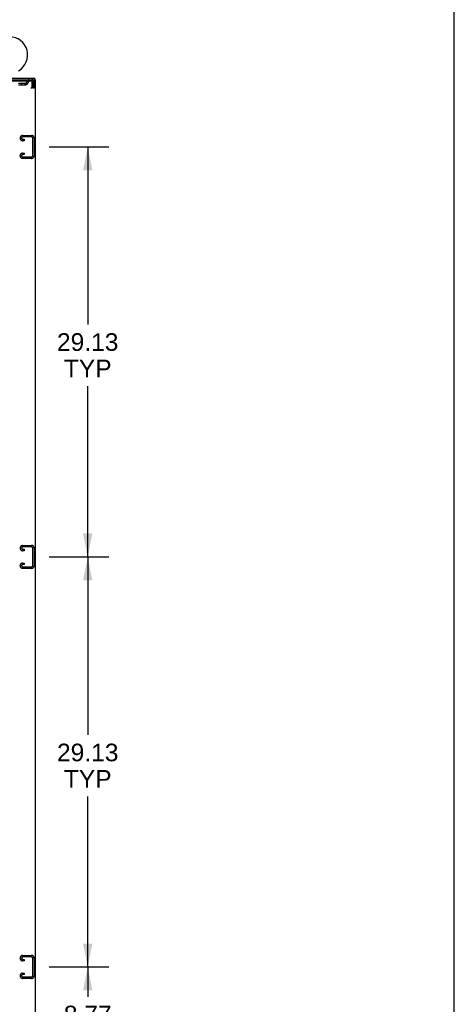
# Model space of a CAD drawing. Header units: inches. Extents: x 0 to 283, y 0 to 183.
# Tile 36 of 36: x 252 to 283, y 62 to 132. Entities that reach past the tile are written whole.
import ezdxf

# ---------------------------------------------------------------- set-up
doc = ezdxf.new("R2010")
doc.units = ezdxf.units.IN
doc.header["$LTSCALE"] = 15.583333
doc.header["$MEASUREMENT"] = 0
doc.linetypes.add('HIDDEN', pattern=[0.2, 0.1, -0.1])
doc.layers.get('0').update_dxf_attribs({"linetype": 'CONTINUOUS'})
doc.layers.add('DEFAULT_2', color=8, linetype='HIDDEN')
doc.layers.add('DIMENSIONS', color=7, linetype='CONTINUOUS')
doc.styles.get("Standard").update_dxf_attribs({"font": 'arial.ttf'})
doc.dimstyles.new('DIMSTYLE_1', dxfattribs={"dimtxt": 1.25, "dimasz": 1.666667, "dimexe": 0.09, "dimexo": 0.07, "dimgap": 0.0375, "dimtad": 0, "dimtih": 1, "dimtoh": 1, "dimzin": 4, "dimdsep": 46, "dimtxsty": 'Standard', "dimblk": '_FILLED', "dimblk1": '_FILLED', "dimblk2": '_FILLED', "dimcen": 0.09, "dimadec": 3, "dimazin": 1, "dimtfac": 1, "dimtdec": 3, "dimtofl": 0, "dimtmove": 0, "dimatfit": 3, "dimldrblk": '_FILLED', "dimfxl": 0, "dimtolj": 1, "dimtzin": 4, "dimarcsym": 0})

# ---------------------------------------------------------------- blocks, each defined once
blk = doc.blocks.new('_FILLED')
at = {"color": 0, "linetype": 'ByBlock'}
blk.add_solid([(0, 0), (-1, 0.2), (-1, -0.2)], dxfattribs=at)
blk = doc.blocks.new('*D4')
at = {"layer": 'DIMENSIONS', "color": 2, "linetype": 'Continuous'}
for p, q in [((254.541, 64.289), (258.782, 64.289)), ((257.282, 64.289), (257.282, 62.162)), ((257.282, 55.518), (257.282, 57.787)), ((254.634, 55.518), (258.782, 55.518))]:
    blk.add_line(p, q, dxfattribs=at)
at = {"layer": 'DIMENSIONS', "color": 2, "linetype": 'Continuous', "xscale": 1.6666666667, "yscale": 1.6666666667, "zscale": 1.6666666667}
for p, rotation in [((257.282, 64.289), 90), ((257.282, 55.518), 270)]:
    blk.add_blockref('_FILLED', p, dxfattribs=dict(at, rotation=rotation))
at = {"layer": 'DIMENSIONS', "color": 2, "linetype": 'Continuous', "insert": (257.282, 61.537), "char_height": 1.25, "width": 3.39684, "attachment_point": 2, "line_spacing_factor": 0.9}
blk.add_mtext('8.77\\PI.D.', dxfattribs=at)
blk = doc.blocks.new('*D5')
at = {"layer": 'DIMENSIONS', "color": 2, "linetype": 'Continuous'}
for p, q in [((254.541, 93.414), (258.782, 93.414)), ((257.282, 93.414), (257.282, 80.776)), ((257.282, 64.289), (257.282, 76.401)), ((254.541, 64.289), (258.782, 64.289))]:
    blk.add_line(p, q, dxfattribs=at)
at = {"layer": 'DIMENSIONS', "color": 2, "linetype": 'Continuous', "xscale": 1.6666666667, "yscale": 1.6666666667, "zscale": 1.6666666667}
for p, rotation in [((257.282, 93.414), 90), ((257.282, 64.289), 270)]:
    blk.add_blockref('_FILLED', p, dxfattribs=dict(at, rotation=rotation))
at = {"layer": 'DIMENSIONS', "color": 2, "linetype": 'Continuous', "insert": (257.282, 80.151), "char_height": 1.25, "width": 4.36803, "attachment_point": 2, "line_spacing_factor": 0.9}
blk.add_mtext('29.13\\PTYP', dxfattribs=at)
blk = doc.blocks.new('*D6')
at = {"layer": 'DIMENSIONS', "color": 2, "linetype": 'Continuous'}
for p, q in [((254.541, 122.539), (258.782, 122.539)), ((257.282, 122.539), (257.282, 109.93)), ((257.282, 93.414), (257.282, 105.555)), ((254.541, 93.414), (258.782, 93.414))]:
    blk.add_line(p, q, dxfattribs=at)
at = {"layer": 'DIMENSIONS', "color": 2, "linetype": 'Continuous', "xscale": 1.6666666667, "yscale": 1.6666666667, "zscale": 1.6666666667}
for p, rotation in [((257.282, 122.539), 90), ((257.282, 93.414), 270)]:
    blk.add_blockref('_FILLED', p, dxfattribs=dict(at, rotation=rotation))
at = {"layer": 'DIMENSIONS', "color": 2, "linetype": 'Continuous', "insert": (257.282, 109.305), "char_height": 1.25, "width": 4.36803, "attachment_point": 2, "line_spacing_factor": 0.9}
blk.add_mtext('29.13\\PTYP', dxfattribs=at)

msp = doc.modelspace()

# ---------------------------------------------------------------- linework, layer by layer
at = {"color": 7, "linetype": 'Continuous'}
for p, q in [((283.333, 0), (283.333, 183.333)), ((253.53, 127.31), (253.53, 127.414))]:
    msp.add_line(p, q, dxfattribs=at)
at = {"color": 3, "linetype": 'Continuous'}
for p, q in [((193.634, 127.414), (253.53, 127.414)), ((246.145, 127.31), (253.582, 127.31)), ((253.582, 55.518), (253.582, 127.31))]:
    msp.add_line(p, q, dxfattribs=at)
at = {"color": 7, "linetype": 'Continuous'}
msp.add_arc((251.728, 129.072), 1.288, 299.50527, 240.49473, dxfattribs=at)
at = {"layer": 'DEFAULT_2', "color": 8, "linetype": 'HIDDEN'}
for p, q in [((252.76, 127.31), (252.76, 127.206)), ((253.311, 127.206), (253.311, 127.31)), ((250.112, 126.748), (253.344, 126.748)), ((253.311, 127.206), (250.145, 127.206)), ((252.36, 127.059), (252.843, 127.059)), ((252.36, 126.955), (252.843, 126.955)), ((252.593, 126.955), (252.593, 127.059)), ((252.843, 126.955), (252.843, 127.059)), ((253.344, 127.143), (253.34, 127.157)), ((253.344, 126.748), (253.344, 127.143)), ((253.374, 126.748), (253.374, 127.143)), ((253.478, 127.143), (253.374, 127.143)), ((253.374, 126.748), (253.478, 126.748)), ((253.478, 126.748), (253.478, 127.143)), ((252.478, 123.157), (252.478, 123.172)), ((252.658, 123.352), (253.298, 123.352)), ((253.284, 123.248), (252.672, 123.248)), ((253.374, 121.921), (253.374, 123.158)), ((253.478, 123.172), (253.478, 121.907)), ((252.76, 122.977), (252.658, 122.977)), ((252.672, 123.081), (252.76, 123.081)), ((252.76, 123.081), (252.76, 122.977)), ((252.478, 121.907), (252.478, 121.922)), ((252.658, 122.102), (252.76, 122.102)), ((253.298, 121.727), (252.658, 121.727)), ((252.76, 121.998), (252.672, 121.998)), ((252.672, 121.831), (253.284, 121.831)), ((252.76, 122.102), (252.76, 121.998)), ((252.478, 94.032), (252.478, 94.047)), ((252.658, 94.227), (253.298, 94.227)), ((252.76, 93.852), (252.658, 93.852)), ((253.284, 94.123), (252.672, 94.123)), ((252.672, 93.956), (252.76, 93.956)), ((252.76, 93.956), (252.76, 93.852)), ((253.374, 92.796), (253.374, 94.033)), ((253.478, 94.047), (253.478, 92.782)), ((252.478, 92.782), (252.478, 92.797)), ((252.658, 92.977), (252.76, 92.977)), ((253.298, 92.602), (252.658, 92.602)), ((252.76, 92.873), (252.672, 92.873)), ((252.672, 92.706), (253.284, 92.706)), ((252.76, 92.977), (252.76, 92.873)), ((252.658, 65.102), (253.298, 65.102)), ((252.478, 64.907), (252.478, 64.922)), ((252.76, 64.727), (252.658, 64.727)), ((253.284, 64.998), (252.672, 64.998)), ((252.672, 64.831), (252.76, 64.831)), ((252.76, 64.831), (252.76, 64.727)), ((253.374, 63.671), (253.374, 64.908)), ((253.478, 64.922), (253.478, 63.657)), ((252.478, 63.657), (252.478, 63.672)), ((252.658, 63.852), (252.76, 63.852)), ((252.76, 63.748), (252.672, 63.748)), ((252.76, 63.852), (252.76, 63.748)), ((253.298, 63.477), (252.658, 63.477)), ((252.672, 63.581), (253.284, 63.581))]:
    msp.add_line(p, q, dxfattribs=at)
for points in [[(253.344, 127.143), (253.342, 127.162), (253.34, 127.18), (253.337, 127.198), (253.335, 127.216), (253.332, 127.232), (253.33, 127.247), (253.328, 127.261), (253.325, 127.274), (253.323, 127.284), (253.321, 127.294), (253.318, 127.301), (253.316, 127.306), (253.314, 127.309), (253.311, 127.31)], [(253.34, 127.157), (253.337, 127.164), (253.335, 127.17), (253.332, 127.177), (253.33, 127.182), (253.328, 127.188), (253.325, 127.192), (253.323, 127.196), (253.321, 127.2), (253.318, 127.203), (253.316, 127.205), (253.314, 127.206), (253.311, 127.206)]]:
    msp.add_lwpolyline(points, dxfattribs=at)
for centre, radius, start, end in [((253.132, 127.143), 0.167, 90, 171.92837), ((253.311, 127.143), 0.167, 0, 90), ((252.843, 127.184), 0.125, 270, 351.92837), ((252.843, 127.184), 0.229, 270, 352.01369), ((253.131, 127.144), 0.0625, 90, 172.01369), ((253.311, 127.143), 0.063, 0, 90), ((252.658, 123.172), 0.18, 90, 180), ((252.658, 123.157), 0.18, 180, 270), ((252.672, 123.158), 0.09, 90, 175.85837), ((252.672, 123.171), 0.09, 184.14163, 270), ((253.284, 123.158), 0.09, 0, 90), ((253.298, 123.172), 0.18, 0, 90), ((252.658, 121.922), 0.18, 90, 180), ((252.658, 121.907), 0.18, 180, 270), ((252.672, 121.908), 0.09, 90, 175.85837), ((252.672, 121.921), 0.09, 184.14163, 270), ((253.284, 121.921), 0.09, 270, 360), ((253.298, 121.907), 0.18, 270, 360), ((252.658, 94.047), 0.18, 90, 180), ((252.658, 94.032), 0.18, 180, 270), ((252.672, 94.033), 0.09, 90, 175.85837), ((252.672, 94.046), 0.09, 184.14163, 270), ((253.284, 94.033), 0.09, 0, 90), ((253.298, 94.047), 0.18, 0, 90), ((252.658, 92.797), 0.18, 90, 180), ((252.658, 92.782), 0.18, 180, 270), ((252.672, 92.783), 0.09, 90, 175.85837), ((252.672, 92.796), 0.09, 184.14163, 270), ((253.284, 92.796), 0.09, 270, 360), ((253.298, 92.782), 0.18, 270, 360), ((252.658, 64.922), 0.18, 90, 180), ((253.298, 64.922), 0.18, 0, 90), ((252.658, 64.907), 0.18, 180, 270), ((252.672, 64.908), 0.09, 90, 175.85837), ((252.672, 64.921), 0.09, 184.14163, 270), ((253.284, 64.908), 0.09, 0, 90), ((252.658, 63.672), 0.18, 90, 180), ((252.658, 63.657), 0.18, 180, 270), ((252.672, 63.658), 0.09, 90, 175.85837), ((252.672, 63.671), 0.09, 184.14163, 270), ((253.284, 63.671), 0.09, 270, 360), ((253.298, 63.657), 0.18, 270, 360)]:
    msp.add_arc(centre, radius, start, end, dxfattribs=at)

# ---------------------------------------------------------------- dimensions: what is measured, and where the dimension line sits
at = {"layer": 'DIMENSIONS', "color": 2, "linetype": 'Continuous'}
for base, p1, p2, text, picture, middle in [((257.282260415, 122.53908175), (254.470924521, 93.41408175), (254.470924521, 122.53908175), '<>\\PTYP', '*D6', (257.282260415, 107.742428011)), ((257.282260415, 93.41408175), (254.470924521, 64.28908175), (254.470924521, 93.41408175), '<>\\PTYP', '*D5', (257.282260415, 78.588904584)), ((257.282, 64.289), (254.564, 55.518), (254.471, 64.289), '<>\\PI.D.', '*D4', (257.282, 59.975))]:
    dim = msp.add_linear_dim(base=base, p1=p1, p2=p2, angle=90, text=text, dimstyle='DIMSTYLE_1', dxfattribs=at)
    dim.commit()
    dim.dimension.update_dxf_attribs({"geometry": picture, "text_midpoint": middle, "dimtype": 160})

doc.saveas('drawing.dxf')
